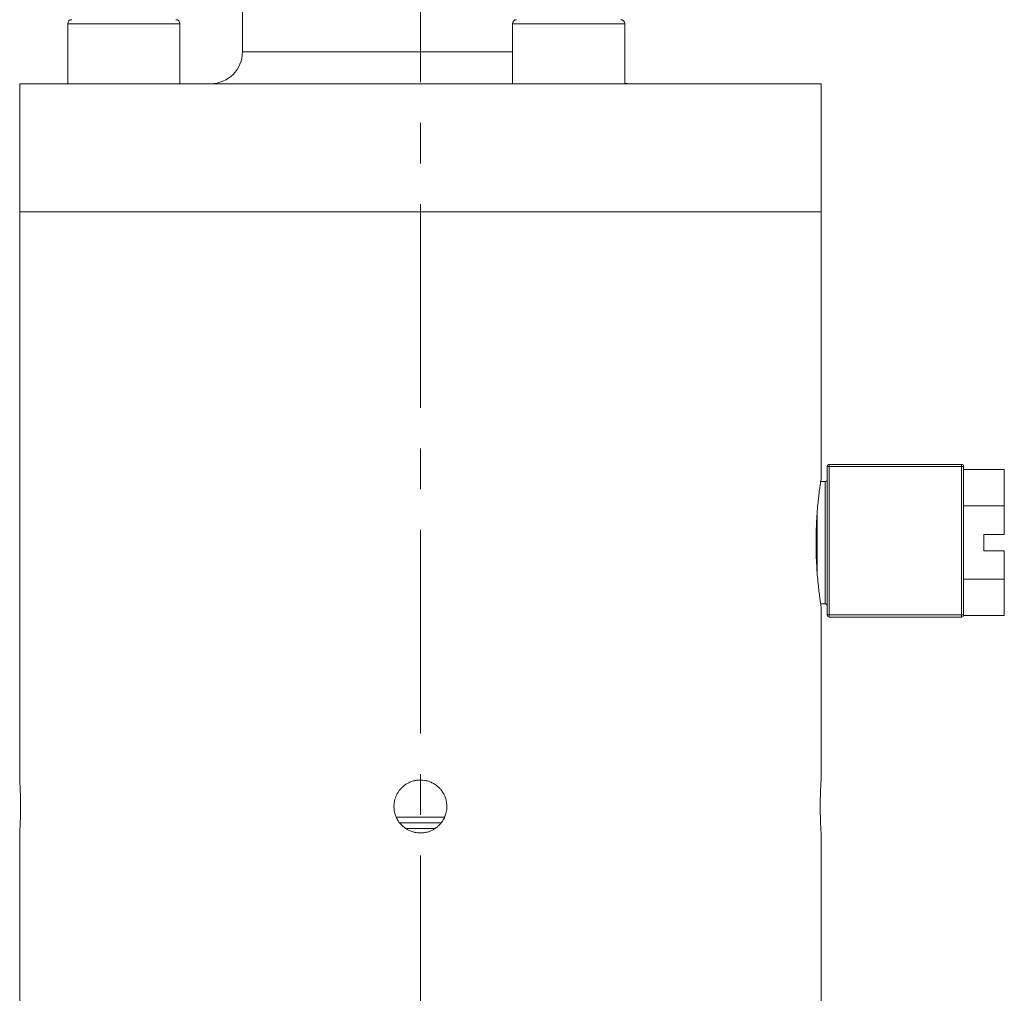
# Model space of a CAD drawing. Header units: inches. Extents: x 1.1 to 19.8, y 0.8 to 16.6.
# Tile 4 of 16: x 2.8 to 5.2, y 7 to 9.4. Entities that reach past the tile are written whole.
import ezdxf

# ---------------------------------------------------------------- set-up
doc = ezdxf.new("R2010")
doc.units = ezdxf.units.IN
doc.header["$MEASUREMENT"] = 0
doc.linetypes.add('CENTERX2', pattern=[0.8, 0.5, -0.1, 0.1, -0.1])
doc.layers.add('SLD-0', color=7, linetype='Continuous')

msp = doc.modelspace()

# ---------------------------------------------------------------- linework, layer by layer
at = {"color": 7, "linetype": 'Continuous', "lineweight": 15}
for p, q in [((3.3222, 12.5463), (3.3222, 9.3406)), ((2.8931, 9.4095), (2.8931, 9.2618)), ((2.8931, 9.4095), (3.1687, 9.4095)), ((3.1687, 9.2618), (3.1687, 9.4095)), ((3.9856, 9.4095), (3.9856, 9.2618)), ((3.9856, 9.4095), (4.2612, 9.4095)), ((4.2612, 9.2618), (4.2612, 9.4095)), ((3.9856, 9.3406), (3.3222, 9.3406)), ((4.275, 9.2618), (4.2612, 9.2631)), ((2.775, 9.2618), (2.775, 8.9469)), ((4.7435, 9.2618), (2.775, 9.2618)), ((4.7435, 8.9469), (4.7435, 9.2618)), ((2.775, 8.9469), (2.775, 7.5513)), ((2.775, 8.9469), (4.7435, 8.9469)), ((4.7435, 8.2902), (4.7435, 8.9469)), ((4.7585, 7.9569), (4.7585, 8.3219)), ((4.7585, 8.3219), (4.7635, 8.3219)), ((4.7635, 8.3269), (5.0885, 8.3269)), ((4.7635, 8.3219), (4.7635, 8.3269)), ((4.7635, 8.3219), (4.7635, 7.9569)), ((5.0885, 8.3219), (4.7635, 8.3219)), ((5.0885, 8.3269), (5.0885, 8.3219)), ((5.0885, 7.9569), (5.0885, 8.3219)), ((5.0885, 8.3219), (5.0935, 8.3219)), ((5.0935, 8.3219), (5.0935, 7.9569)), ((5.1935, 8.3145), (5.0935, 8.3145)), ((5.1935, 8.3145), (5.1935, 8.2247)), ((4.7535, 8.2844), (4.7425, 8.2844)), ((4.7535, 7.9844), (4.7535, 8.2844)), ((5.1935, 8.2247), (5.0935, 8.2247)), ((5.1935, 8.2247), (5.1935, 8.1544)), ((4.7335, 8.2041), (4.7335, 8.0648)), ((5.1435, 8.1544), (5.1935, 8.1544)), ((5.1435, 8.1144), (5.1435, 8.1544)), ((5.1935, 8.1144), (5.1435, 8.1144)), ((5.1935, 8.1144), (5.1935, 8.0452)), ((5.1935, 8.0452), (5.0935, 8.0452)), ((5.1935, 8.0452), (5.1935, 7.9554)), ((4.7425, 7.9844), (4.7535, 7.9844)), ((4.7435, 7.5512), (4.7435, 7.9781)), ((4.7585, 7.9569), (4.7635, 7.9569)), ((4.7635, 7.9569), (5.0885, 7.9569)), ((4.7635, 7.9519), (4.7635, 7.9569)), ((5.0885, 7.9519), (4.7635, 7.9519)), ((5.0885, 7.9569), (5.0885, 7.9519)), ((5.0885, 7.9569), (5.0935, 7.9569)), ((5.1935, 7.9554), (5.0933, 7.9554)), ((3.8188, 7.4604), (3.6997, 7.4604)), ((3.8106, 7.4464), (3.7078, 7.4464)), ((3.7953, 7.4324), (3.7231, 7.4324)), ((2.775, 7.4215), (2.775, 6.9779)), ((4.7435, 6.9779), (4.7435, 7.4214))]:
    msp.add_line(p, q, dxfattribs=at)
for centre, radius, start, end in [((2.9029, 9.4095), 0.00984, 90, 180), ((3.1588, 9.4095), 0.00984, 0, 90), ((3.9954, 9.4095), 0.00984, 90, 180), ((4.2513, 9.4095), 0.00984, 0, 90), ((3.2435, 9.3406), 0.0787, 270, 0), ((4.7635, 8.3219), 0.005, 90, 180), ((5.0885, 8.3219), 0.005, 0, 90), ((4.7535, 8.2894), 0.005, 270, 0), ((4.7535, 7.9794), 0.005, 0, 90), ((4.7635, 7.9569), 0.005, 180, 270), ((5.0885, 7.9569), 0.005, 270, 0)]:
    msp.add_arc(centre, radius, start, end, dxfattribs=at)
for points, knots in [([(4.7434, 8.2902), (4.7434, 8.2903), (4.7435, 8.2909), (4.743, 8.2875), (4.7418, 8.28), (4.7401, 8.2682), (4.7381, 8.2527), (4.736, 8.2339), (4.734, 8.212), (4.7324, 8.188), (4.7313, 8.1623), (4.7309, 8.1361), (4.7312, 8.1098), (4.7322, 8.0845), (4.7337, 8.0604), (4.7356, 8.0385), (4.7378, 8.019), (4.7398, 8.0028), (4.7416, 7.9903), (4.7431, 7.9804), (4.7433, 7.979), (4.7435, 7.9781)], [0, 0, 0, 0, 0.015159, 0.0692, 0.121434, 0.175161, 0.227823, 0.281985, 0.335121, 0.389809, 0.442725, 0.49721, 0.549541, 0.603394, 0.655694, 0.709479, 0.762343, 0.816722, 0.869872, 0.924587, 1, 1, 1, 1]), ([(2.775, 7.4215), (2.775, 7.4215), (2.775, 7.4213), (2.775, 7.4218), (2.7751, 7.4228), (2.7752, 7.4249), (2.7754, 7.4278), (2.7756, 7.4312), (2.7758, 7.4355), (2.7761, 7.4404), (2.7762, 7.4445), (2.7764, 7.4488), (2.7766, 7.4534), (2.7767, 7.4583), (2.7769, 7.4633), (2.777, 7.4685), (2.777, 7.4739), (2.7771, 7.4793), (2.7771, 7.4866), (2.7771, 7.4939), (2.777, 7.5011), (2.7769, 7.5081), (2.7767, 7.5149), (2.7765, 7.5212), (2.7763, 7.5272), (2.776, 7.5327), (2.7757, 7.5398), (2.7754, 7.5446), (2.7752, 7.5479), (2.7751, 7.5495), (2.775, 7.5506), (2.775, 7.5512), (2.775, 7.5513), (2.775, 7.5513)], [0, 0, 0, 0, 0.0093, 0.036624, 0.063041, 0.116482, 0.14376, 0.170199, 0.223683, 0.250981, 0.277469, 0.304142, 0.331102, 0.358455, 0.384944, 0.411618, 0.43858, 0.465936, 0.492375, 0.545862, 0.573166, 0.599582, 0.653022, 0.680299, 0.706755, 0.760276, 0.787594, 0.867553, 0.894916, 0.921389, 0.948048, 0.974996, 1, 1, 1, 1]), ([(3.8242, 7.4864), (3.8241, 7.49), (3.8237, 7.4973), (3.8214, 7.5057), (3.8187, 7.5129), (3.8154, 7.5194), (3.8113, 7.5255), (3.8066, 7.5311), (3.8013, 7.5362), (3.794, 7.5416), (3.7863, 7.5457), (3.7794, 7.5482), (3.7741, 7.5497), (3.7683, 7.5508), (3.761, 7.5515), (3.7536, 7.5513), (3.7464, 7.5502), (3.7393, 7.5485), (3.7325, 7.5458), (3.7261, 7.5424), (3.7199, 7.5384), (3.7144, 7.5336), (3.7097, 7.5286), (3.7061, 7.524), (3.7029, 7.5189), (3.7005, 7.5144), (3.6985, 7.5098), (3.6966, 7.5043), (3.6953, 7.4984), (3.6946, 7.4934), (3.6941, 7.488), (3.6943, 7.4806), (3.6954, 7.4734), (3.6973, 7.4664), (3.6998, 7.4595), (3.7033, 7.453), (3.7074, 7.447), (3.712, 7.4414), (3.7188, 7.4352), (3.7263, 7.4301), (3.7329, 7.4268), (3.7381, 7.4249), (3.7429, 7.4234), (3.7486, 7.4221), (3.7546, 7.4214), (3.7596, 7.4213), (3.7651, 7.4215), (3.7723, 7.4225), (3.7794, 7.4244), (3.7862, 7.4271), (3.7927, 7.4304), (3.7987, 7.4346), (3.8043, 7.4393), (3.8093, 7.4446), (3.8136, 7.4506), (3.817, 7.4565), (3.8193, 7.4614), (3.8214, 7.467), (3.8229, 7.4729), (3.824, 7.4794), (3.8242, 7.484), (3.8242, 7.4864)], [0, 0, 0, 0, 0.026459, 0.053584, 0.06343, 0.083388, 0.107192, 0.117051, 0.137036, 0.160873, 0.183913, 0.20068, 0.214608, 0.22446, 0.244434, 0.268258, 0.278096, 0.298039, 0.321825, 0.331671, 0.35163, 0.375434, 0.385298, 0.4018, 0.418765, 0.429164, 0.439028, 0.45553, 0.472496, 0.482897, 0.492743, 0.512703, 0.53651, 0.546348, 0.566291, 0.590075, 0.599928, 0.619901, 0.643721, 0.666761, 0.687049, 0.697452, 0.70731, 0.723803, 0.74076, 0.751155, 0.760996, 0.780945, 0.804738, 0.814579, 0.834528, 0.85832, 0.868179, 0.888165, 0.912003, 0.92187, 0.938376, 0.951824, 0.965752, 0.982801, 1, 1, 1, 1]), ([(4.7435, 7.5512), (4.7435, 7.5512), (4.7435, 7.5514), (4.7434, 7.5499), (4.7432, 7.5466), (4.7429, 7.5415), (4.7425, 7.5349), (4.7421, 7.5269), (4.7418, 7.5177), (4.7415, 7.5076), (4.7414, 7.4969), (4.7413, 7.486), (4.7414, 7.475), (4.7416, 7.4644), (4.7418, 7.4544), (4.7422, 7.4453), (4.7425, 7.4374), (4.7429, 7.4308), (4.7432, 7.4258), (4.7434, 7.423), (4.7435, 7.4216), (4.7435, 7.4214), (4.7435, 7.4214)], [0, 0, 0, 0, 0.018686, 0.073067, 0.125869, 0.180198, 0.233079, 0.287489, 0.340449, 0.394947, 0.447862, 0.502318, 0.555134, 0.609483, 0.662301, 0.716645, 0.769562, 0.824011, 0.876971, 0.93147, 0.965536, 1, 1, 1, 1])]:
    msp.add_open_spline(points, degree=3, knots=knots, dxfattribs=at)
at = {"layer": 'SLD-0', "color": 7, "linetype": 'CENTERX2', "lineweight": 0}
msp.add_line((3.7592, 4.4659), (3.7592, 13.2919), dxfattribs=at)

doc.saveas('drawing.dxf')
